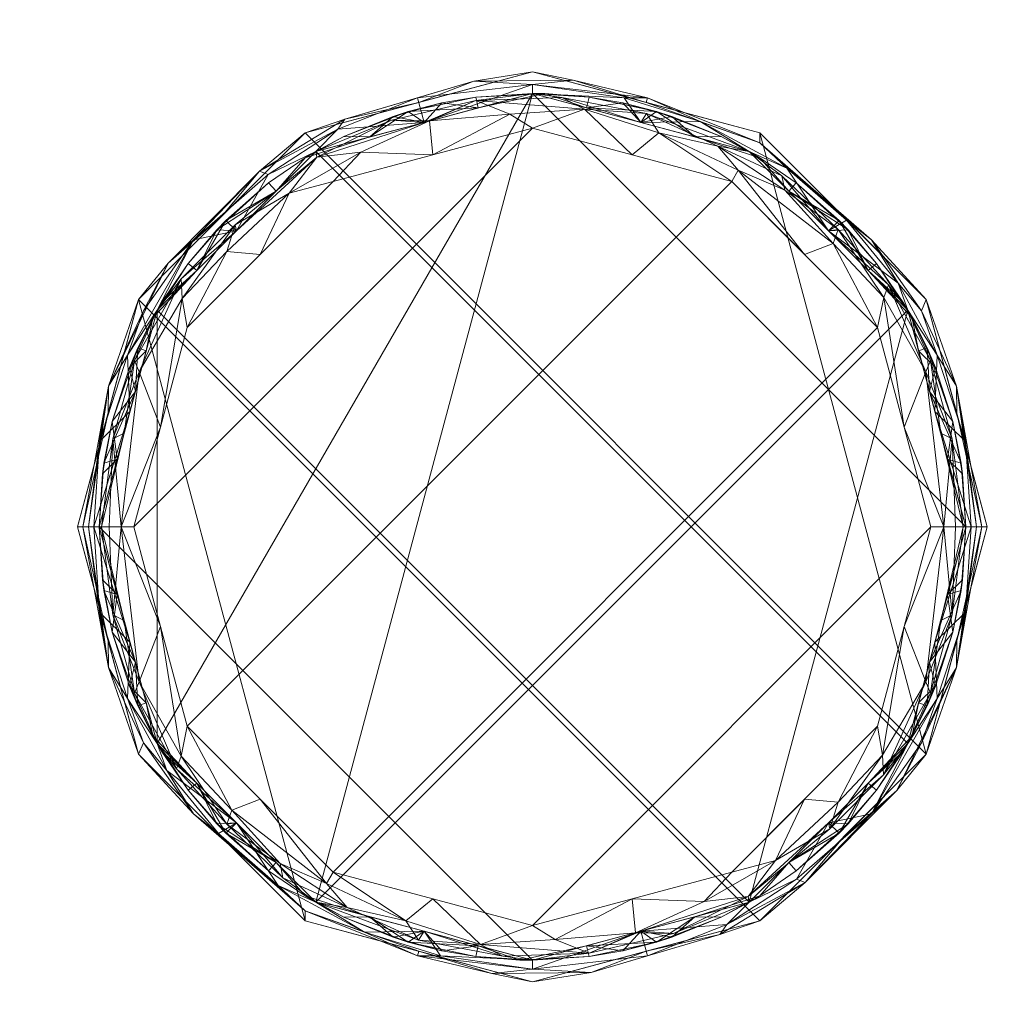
# Model space of a CAD drawing. Header units: millimetres. Extents: x -250 to 250, y 0 to 450.
# Tile 5 of 8: x -44 to 41, y 169 to 254. Entities that reach past the tile are written whole.
import ezdxf

# ---------------------------------------------------------------- set-up
doc = ezdxf.new("R2010")
doc.units = ezdxf.units.MM
doc.layers.add('A-GENM', color=13, linetype='Continuous')

# ---------------------------------------------------------------- blocks, each defined once
blk = doc.blocks.new('MODEL_CCASF613-1010410R0 - MODEL_CCASF613-1010410R0-452406-Preview')
at = {"layer": 'A-GENM', "lineweight": 9}
mesh = blk.add_polyface(dxfattribs=at)
corners = [(-235, -430.025, -150), (-235, -5, -150), (-234.873, -3.884, -150), (-234.5, -2.825, -150), (-233.899, -1.877, -150), (-233.103, -1.086, -150), (-232.15, -0.493, -150), (-231.09, -0.125, -150), (-229.975, 0, -150), (229.975, 0, -150), (231.091, -0.125, -150), (232.152, -0.493, -150), (233.104, -1.088, -150), (233.9, -1.878, -150), (234.501, -2.827, -150), (234.874, -3.885, -150), (235, -5, -150), (235, -430.025, -150), (234.876, -431.133, -150), (234.509, -432.186, -150), (233.917, -433.13, -150), (233.129, -433.918, -150), (232.185, -434.51, -150), (231.132, -434.876, -150), (230.025, -435, -150), (-230.025, -435, -150), (-231.133, -434.876, -150), (-232.186, -434.509, -150), (-233.13, -433.917, -150), (-233.918, -433.129, -150), (-234.51, -432.185, -150), (-234.876, -431.132, -150)]
mesh.append_faces([[corners[k] for k in face] for face in [(16, 13, 14, 15)]], dxfattribs={"vtx0": -1})
mesh.append_faces([[corners[k] for k in face] for face in [(25, 8, 9, 24), (9, 16, 17), (19, 21, 22, 18), (18, 22, 23, 17)]], dxfattribs={"vtx0": -1, "vtx2": -1})
mesh.append_faces([[corners[k] for k in face] for face in [(17, 23, 24, 9)]], dxfattribs={"vtx0": -1, "vtx2": -1, "vtx3": -1})
mesh.append_faces([[corners[k] for k in face] for face in [(1, 4, 5, 6), (16, 9, 10, 11), (16, 11, 12, 13)]], dxfattribs={"vtx0": -1, "vtx3": -1})
mesh.append_faces([[corners[k] for k in face] for face in [(3, 4, 1, 2), (29, 30, 27, 28), (20, 21, 19)]], dxfattribs={"vtx1": -1})
mesh.append_faces([[corners[k] for k in face] for face in [(7, 8, 1, 6)]], dxfattribs={"vtx1": -1, "vtx2": -1})
mesh.append_faces([[corners[k] for k in face] for face in [(0, 1, 8, 25)]], dxfattribs={"vtx1": -1, "vtx2": -1, "vtx3": -1})
mesh.append_faces([[corners[k] for k in face] for face in [(30, 31, 26, 27), (31, 0, 25, 26)]], dxfattribs={"vtx1": -1, "vtx3": -1})
mesh = blk.add_polyface(dxfattribs=at)
corners = [(-244.675, -3), (-246.094, -3.584), (-246.685, -5), (-246.685, -224.847), (-246.685, -444.695), (-246.103, -446.103), (-244.695, -446.685), (0, -446.685), (244.695, -446.685), (246.103, -446.103), (246.685, -444.695), (246.685, -224.847), (246.685, -5), (246.094, -3.584), (244.675, -3), (0, -3), (-236.713, -442.674), (-240.933, -440.933), (-242.674, -436.713), (-242.674, -280), (-242.674, -123.287), (-240.933, -119.067), (-236.713, -117.326), (-118.357, -117.326), (0, -117.326), (118.357, -117.326), (236.713, -117.326), (240.933, -119.067), (242.674, -123.287), (242.674, -280), (242.674, -436.713), (240.933, -440.933), (236.713, -442.674), (0, -442.674), (17.5, -63), (12.374, -75.374), (0, -80.5), (-12.374, -75.374), (-17.5, -63), (-12.374, -50.626), (0, -45.5), (12.374, -50.626)]
mesh.append_faces([[corners[k] for k in face] for face in [(22, 2, 21), (37, 24, 36), (40, 15, 39), (32, 8, 31), (35, 25, 34), (41, 15, 40)]], dxfattribs={"vtx0": -1, "vtx1": -1})
mesh.append_faces([[corners[k] for k in face] for face in [(39, 15, 23, 38)]], dxfattribs={"vtx0": -1, "vtx1": -1, "vtx2": -1})
mesh.append_faces([[corners[k] for k in face] for face in [(19, 3, 4, 18), (3, 19, 20, 2), (16, 6, 7, 33), (0, 22, 23, 15)]], dxfattribs={"vtx0": -1, "vtx2": -1})
mesh.append_faces([[corners[k] for k in face] for face in [(10, 30, 31, 8)]], dxfattribs={"vtx0": -1, "vtx2": -1, "vtx3": -1})
mesh.append_faces([[corners[k] for k in face] for face in [(17, 18, 4), (16, 17, 6), (20, 21, 2), (27, 28, 12), (26, 27, 12)]], dxfattribs={"vtx1": -1, "vtx2": -1})
mesh.append_faces([[corners[k] for k in face] for face in [(41, 34, 25, 15)]], dxfattribs={"vtx1": -1, "vtx2": -1, "vtx3": -1})
mesh.append_faces([[corners[k] for k in face] for face in [(37, 38, 23, 24), (35, 36, 24, 25), (32, 33, 7, 8), (10, 11, 29, 30), (28, 29, 11, 12), (14, 15, 25, 26)]], dxfattribs={"vtx1": -1, "vtx3": -1})
mesh.append_faces([[corners[k] for k in face] for face in [(8, 9, 10)]], dxfattribs={"vtx2": -1})
mesh.append_faces([[corners[k] for k in face] for face in [(4, 5, 6, 17), (0, 1, 2, 22), (12, 13, 14, 26)]], dxfattribs={"vtx2": -1, "vtx3": -1})
mesh = blk.add_polyface(dxfattribs=at)
corners = [(-222.326, -137.674, -130), (-222.326, -280, -130), (-222.326, -422.326, -130), (0, -422.326, -130), (222.326, -422.326, -130), (222.326, -280, -130), (222.326, -137.674, -130), (111.163, -137.674, -130), (0, -137.674, -130), (-111.163, -137.674, -130)]
mesh.append_faces([[corners[k] for k in face] for face in [(5, 3, 4)]], dxfattribs={"vtx0": -1})
mesh.append_faces([[corners[k] for k in face] for face in [(7, 3, 5, 6)]], dxfattribs={"vtx0": -1, "vtx1": -1})
mesh.append_faces([[corners[k] for k in face] for face in [(2, 3, 1)]], dxfattribs={"vtx1": -1})
mesh.append_faces([[corners[k] for k in face] for face in [(8, 9, 3, 7)]], dxfattribs={"vtx1": -1, "vtx2": -1})
mesh.append_faces([[corners[k] for k in face] for face in [(9, 0, 1, 3)]], dxfattribs={"vtx2": -1, "vtx3": -1})
mesh = blk.add_polyface(dxfattribs=at)
corners = [(39.201, -210, -150), (33.949, -190.4, -150), (19.6, -176.051, -150), (0, -170.799, -150), (-19.6, -176.051, -150), (-33.949, -190.4, -150), (-39.201, -210, -150), (-33.949, -229.6, -150), (-19.6, -243.949, -150), (0, -249.201, -150), (19.6, -243.949, -150), (33.949, -229.6, -150)]
mesh.append_faces([[corners[k] for k in face] for face in [(5, 8, 9, 10)]], dxfattribs={"vtx0": -1, "vtx3": -1})
mesh.append_faces([[corners[k] for k in face] for face in [(1, 2, 11, 0)]], dxfattribs={"vtx1": -1})
mesh.append_faces([[corners[k] for k in face] for face in [(3, 4, 11, 2)]], dxfattribs={"vtx1": -1, "vtx2": -1})
mesh.append_faces([[corners[k] for k in face] for face in [(4, 5, 10, 11)]], dxfattribs={"vtx1": -1, "vtx3": -1})
mesh.append_faces([[corners[k] for k in face] for face in [(5, 6, 7, 8)]], dxfattribs={"vtx3": -1})
mesh = blk.add_polyface(dxfattribs=at)
corners = [(-39.201, -210, -150), (-33.949, -190.4, -150), (-19.6, -176.051, -150), (0, -170.799, -150), (19.6, -176.051, -150), (33.949, -190.4, -150), (39.201, -210, -150), (38.738, -210, -157.75), (38.274, -210, -165.5), (37.811, -210, -173.25), (37.348, -210, -181), (32.345, -191.326, -181), (18.674, -177.655, -181), (0, -172.652, -181), (-18.674, -177.655, -181), (-32.345, -191.326, -181), (-37.348, -210, -181), (-37.811, -210, -173.25), (-38.274, -210, -165.5), (-38.738, -210, -157.75), (-36.552, -197.888, -161.625), (36.552, -197.888, -161.625), (34.688, -200.071, -181), (-34.688, -200.071, -181), (-29.217, -185.276, -165.5), (29.217, -185.276, -165.5), (34.895, -195.206, -171.743), (37.325, -202.645, -169.375), (-34.895, -195.206, -171.743), (-37.325, -202.645, -169.375), (-9.906, -173.03, -165.5), (9.906, -173.03, -165.5), (33.519, -191.384, -164.371), (-33.519, -191.384, -164.371), (-26.775, -183.225, -150), (-23.516, -179.354, -159.573), (-22.768, -179.639, -170.942), (-25.509, -184.491, -181), (-31.393, -187.274, -157.44), (-16.165, -174.881, -159.038), (-9.8, -173.425, -150), (-16.76, -175.749, -167.882), (-5.056, -171.594, -157.75), (0, -171.885, -168.164), (3.509, -171.502, -159.082), (9.8, -173.425, -150), (9.337, -175.154, -181), (14.47, -175.067, -173.25), (19.59, -176.908, -162.473), (21.923, -179.089, -171.838), (25.509, -184.491, -181), (7.915, -173.026, -173.25), (-36.575, -200.2, -150), (36.575, -200.2, -150), (26.775, -183.225, -150), (-9.337, -175.154, -181), (27.064, -183.568, -172.936), (31.526, -188.994, -172.057)]
mesh.append_faces([[corners[k] for k in face] for face in [(52, 19, 0)]], dxfattribs={"vtx0": -1})
mesh.append_faces([[corners[k] for k in face] for face in [(55, 43, 13), (50, 57, 11), (8, 21, 7), (3, 42, 40), (14, 41, 55), (4, 48, 45), (13, 51, 46), (54, 48, 4)]], dxfattribs={"vtx0": -1, "vtx1": -1})
mesh.append_faces([[corners[k] for k in face] for face in [(22, 27, 9), (19, 52, 20), (20, 1, 38), (24, 38, 35), (21, 27, 26), (33, 28, 20), (38, 33, 20), (15, 28, 24), (32, 25, 5), (20, 29, 18), (39, 42, 30), (29, 23, 17), (31, 44, 45), (29, 20, 28), (21, 53, 7), (21, 8, 27), (21, 32, 5), (56, 50, 49), (21, 26, 32), (48, 49, 47), (26, 27, 22), (36, 37, 24), (35, 36, 24), (30, 42, 43), (42, 39, 40), (23, 29, 28), (31, 48, 47), (51, 31, 47), (57, 32, 26), (48, 54, 25), (33, 38, 24), (24, 28, 33), (2, 39, 35), (41, 14, 36), (35, 39, 41), (35, 38, 34), (41, 39, 30), (30, 55, 41), (35, 41, 36), (3, 44, 42), (42, 44, 43), (43, 44, 31), (51, 47, 46), (43, 51, 13), (45, 48, 31), (43, 55, 30), (47, 49, 12), (48, 25, 49), (57, 50, 56), (43, 31, 51), (49, 25, 56), (56, 25, 57), (32, 57, 25), (11, 57, 26)]], dxfattribs={"vtx0": -1, "vtx1": -1, "vtx2": -1})
mesh.append_faces([[corners[k] for k in face] for face in [(21, 5, 53), (26, 22, 11), (35, 34, 2), (36, 14, 37), (39, 2, 40), (47, 12, 46), (44, 3, 45)]], dxfattribs={"vtx0": -1, "vtx2": -1})
mesh.append_faces([[corners[k] for k in face] for face in [(6, 7, 53)]], dxfattribs={"vtx1": -1})
mesh.append_faces([[corners[k] for k in face] for face in [(18, 19, 20), (8, 9, 27), (17, 18, 29), (15, 23, 28), (37, 15, 24), (1, 34, 38), (50, 12, 49), (52, 1, 20), (54, 5, 25)]], dxfattribs={"vtx1": -1, "vtx2": -1})
mesh.append_faces([[corners[k] for k in face] for face in [(9, 10, 22), (23, 16, 17)]], dxfattribs={"vtx2": -1})
mesh = blk.add_polyface(dxfattribs=at)
corners = [(37.348, -210, -181), (32.345, -228.674, -181), (18.674, -242.345, -181), (0, -247.348, -181), (-18.674, -242.345, -181), (-32.345, -228.674, -181), (-37.348, -210, -181), (-32.345, -191.326, -181), (-18.674, -177.655, -181), (0, -172.652, -181), (18.674, -177.655, -181), (32.345, -191.326, -181)]
mesh.append_faces([[corners[k] for k in face] for face in [(0, 9, 10, 11)]], dxfattribs={"vtx0": -1})
mesh.append_faces([[corners[k] for k in face] for face in [(2, 7, 8, 1), (9, 0, 1, 8)]], dxfattribs={"vtx0": -1, "vtx2": -1})
mesh.append_faces([[corners[k] for k in face] for face in [(2, 3, 6, 7)]], dxfattribs={"vtx1": -1, "vtx3": -1})
mesh.append_faces([[corners[k] for k in face] for face in [(4, 5, 6, 3)]], dxfattribs={"vtx2": -1})
mesh = blk.add_polyface(dxfattribs=at)
corners = [(37.348, -210, -130), (32.345, -228.674, -130), (18.674, -242.345, -130), (0, -247.348, -130), (-18.674, -242.345, -130), (-32.345, -228.674, -130), (-37.348, -210, -130), (-32.345, -191.326, -130), (-18.674, -177.655, -130), (0, -172.652, -130), (18.674, -177.655, -130), (32.345, -191.326, -130)]
mesh.append_faces([[corners[k] for k in face] for face in [(3, 10, 11)]], dxfattribs={"vtx0": -1, "vtx2": -1})
mesh.append_faces([[corners[k] for k in face] for face in [(10, 3, 4, 5), (5, 8, 9, 10)]], dxfattribs={"vtx0": -1, "vtx3": -1})
mesh.append_faces([[corners[k] for k in face] for face in [(2, 3, 11, 1)]], dxfattribs={"vtx1": -1, "vtx2": -1})
mesh.append_faces([[corners[k] for k in face] for face in [(11, 0, 1)]], dxfattribs={"vtx2": -1})
mesh.append_faces([[corners[k] for k in face] for face in [(5, 6, 7, 8)]], dxfattribs={"vtx3": -1})
mesh = blk.add_polyface(dxfattribs=at)
corners = [(-37.348, -210, -130), (-37.348, -210, -129.5), (-37.348, -210, -129), (-37.348, -210, -128.5), (-37.348, -210, -128), (-32.345, -191.326, -128), (-18.674, -177.655, -128), (0, -172.652, -128), (18.674, -177.655, -128), (32.345, -191.326, -128), (37.348, -210, -128), (37.348, -210, -128.5), (37.348, -210, -129), (37.348, -210, -129.5), (37.348, -210, -130), (32.345, -191.326, -130), (18.674, -177.655, -130), (0, -172.652, -130), (-18.674, -177.655, -130), (-32.345, -191.326, -130), (34.221, -198.328, -130), (34.221, -198.328, -128), (-34.221, -198.328, -128), (-34.221, -198.328, -130), (35.785, -204.164, -130), (-35.785, -204.164, -128), (35.785, -204.164, -128), (-35.785, -204.164, -130), (36.229, -200.925, -129), (37.067, -205.428, -128.75), (-36.229, -200.925, -129), (-37.067, -205.428, -129.25), (34.019, -194.586, -129.187), (25.509, -184.491, -128), (25.509, -184.491, -130), (29.666, -187.31, -129), (-34.019, -194.586, -128.813), (-25.509, -184.491, -130), (-25.509, -184.491, -128), (-29.666, -187.31, -129), (36.943, -204.515, -129.371), (-36.943, -204.515, -128.629), (22.736, -180.37, -129), (-22.736, -180.37, -129), (16.259, -176.376, -129), (9.337, -175.154, -130), (9.337, -175.154, -128), (-16.259, -176.376, -129), (-9.337, -175.154, -128), (-9.337, -175.154, -130), (4.875, -172.971, -129), (-4.875, -172.971, -129), (33.283, -194.827, -130), (33.283, -194.827, -128), (34.734, -196.274, -128.593), (32.727, -192.004, -128.658), (31.964, -190.682, -129.242), (28.927, -187.908, -130), (28.927, -187.908, -128), (-33.283, -194.827, -128), (-33.283, -194.827, -130), (-34.734, -196.274, -129.407), (-32.727, -192.004, -129.342), (-31.964, -190.682, -128.758), (-28.927, -187.908, -128), (-28.927, -187.908, -130), (22.092, -181.073, -128), (26.43, -183.611, -128.739), (27.204, -184.411, -129.37), (22.092, -181.073, -130), (-22.092, -181.073, -130), (-26.43, -183.611, -129.261), (-27.204, -184.411, -128.63), (-22.092, -181.073, -128), (19.6, -178.208, -128.632), (19.6, -178.208, -129.206), (14.006, -176.404, -130), (14.006, -176.404, -128), (-14.006, -176.404, -128), (-14.006, -176.404, -130), (4.669, -173.903, -130), (4.669, -173.903, -128), (-4.669, -173.903, -128), (0, -172.652, -128.736), (1.078, -172.667, -129.368), (-4.669, -173.903, -130), (-19.6, -178.208, -129.368), (-19.6, -178.208, -128.794), (10.703, -174.218, -129.16), (12.005, -174.634, -128.545), (7.801, -173.476, -128.551), (-10.703, -174.218, -128.84), (-12.005, -174.634, -129.455), (-7.801, -173.476, -129.449)]
mesh.append_faces([[corners[k] for k in face] for face in [(11, 26, 10), (1, 27, 0)]], dxfattribs={"vtx0": -1})
mesh.append_faces([[corners[k] for k in face] for face in [(53, 55, 9), (13, 40, 12), (3, 41, 2), (27, 30, 23), (26, 28, 21), (20, 40, 24), (22, 41, 25), (48, 91, 78), (15, 32, 52), (9, 55, 58), (58, 67, 33), (19, 62, 65), (65, 71, 37), (69, 68, 34), (16, 75, 69), (66, 74, 8), (73, 72, 38), (6, 87, 73), (45, 88, 76), (8, 74, 77), (18, 86, 79), (17, 84, 80), (46, 90, 81), (85, 84, 17), (49, 93, 85), (70, 86, 18)]], dxfattribs={"vtx0": -1, "vtx1": -1})
mesh.append_faces([[corners[k] for k in face] for face in [(22, 36, 30), (53, 54, 55), (55, 56, 35), (29, 40, 28), (20, 32, 28), (74, 66, 42), (89, 44, 88), (31, 41, 30), (40, 20, 28), (13, 24, 40), (55, 35, 58), (27, 1, 31), (30, 27, 31), (41, 3, 25), (28, 26, 29), (86, 70, 43), (22, 30, 41), (63, 39, 62), (60, 61, 62), (26, 11, 29), (68, 69, 42), (42, 67, 68), (72, 73, 43), (87, 86, 43), (62, 39, 65), (43, 71, 72), (40, 29, 12), (41, 31, 2), (66, 67, 42), (74, 75, 44), (43, 70, 71), (86, 87, 47), (84, 51, 83), (16, 44, 75), (88, 80, 50), (44, 77, 74), (84, 85, 51), (91, 82, 51), (92, 47, 91), (83, 81, 50), (84, 83, 50), (54, 28, 32), (28, 54, 21), (54, 32, 55), (56, 55, 32), (67, 58, 35), (32, 15, 56), (56, 57, 35), (61, 30, 36), (30, 61, 23), (61, 36, 62), (63, 62, 36), (71, 65, 39), (36, 5, 63), (63, 64, 39), (68, 67, 35), (57, 68, 35), (72, 71, 39), (64, 72, 39), (75, 74, 42), (69, 75, 42), (82, 83, 51), (80, 84, 50), (79, 86, 47), (73, 87, 43), (6, 47, 87), (89, 90, 46), (76, 88, 44), (44, 89, 77), (90, 88, 50), (88, 90, 89), (81, 90, 50), (92, 93, 49), (78, 91, 47), (47, 92, 79), (93, 91, 51), (91, 93, 92), (85, 93, 51)]], dxfattribs={"vtx0": -1, "vtx1": -1, "vtx2": -1})
mesh.append_faces([[corners[k] for k in face] for face in [(54, 53, 21), (32, 20, 52), (62, 19, 60), (36, 22, 59), (31, 1, 2), (56, 15, 57), (61, 60, 23), (63, 5, 64), (47, 6, 78), (68, 57, 34), (72, 64, 38), (67, 66, 33), (71, 70, 37), (44, 16, 76), (89, 46, 77), (92, 49, 79), (83, 82, 7)]], dxfattribs={"vtx0": -1, "vtx2": -1})
mesh.append_faces([[corners[k] for k in face] for face in [(11, 12, 29), (45, 80, 88), (48, 82, 91), (7, 81, 83), (59, 5, 36)]], dxfattribs={"vtx1": -1, "vtx2": -1})
mesh.append_faces([[corners[k] for k in face] for face in [(13, 14, 24), (3, 4, 25)]], dxfattribs={"vtx2": -1})
mesh = blk.add_polyface(dxfattribs=at)
corners = [(-37.348, -210, -128), (-37.138, -210, -126.896), (-36.47, -210, -125.879), (-35.453, -210, -125.211), (-34.348, -210, -125), (-29.746, -192.826, -125), (-17.174, -180.254, -125), (0, -175.652, -125), (17.174, -180.254, -125), (29.746, -192.826, -125), (34.348, -210, -125), (35.453, -210, -125.211), (36.47, -210, -125.879), (37.138, -210, -126.896), (37.348, -210, -128), (32.345, -191.326, -128), (18.674, -177.655, -128), (0, -172.652, -128), (-18.674, -177.655, -128), (-32.345, -191.326, -128), (33.892, -196.636, -125.841), (-33.892, -196.636, -125.841), (35.189, -201.942, -128), (-35.189, -201.942, -128), (36.179, -202.405, -126.538), (-36.179, -202.405, -126.538), (26.337, -184.38, -126.192), (-25.628, -183.975, -125.936), (15.98, -177.197, -125.898), (34.3, -195.656, -127.007), (25.509, -184.491, -128), (30.684, -189.16, -126.786), (30.278, -190.23, -125.609), (23.46, -186.54, -125), (25.923, -185.584, -125.279), (21.75, -180.995, -125.683), (21.509, -179.757, -126.833), (17.74, -179.26, -125.226), (8.587, -177.953, -125), (4.481, -174.017, -125.689), (10.902, -176.048, -125.302), (-8.886, -175.03, -125.551), (-34.3, -195.656, -127.007), (-25.509, -184.491, -128), (-30.267, -188.635, -126.691), (-30.178, -190.33, -125.511), (-23.46, -186.54, -125), (-20.962, -181.243, -125.267), (-18.58, -178.15, -126.38), (-9.337, -175.154, -128), (-4.884, -173.266, -126.71), (9.337, -175.154, -128), (-14.792, -177.722, -125.232), (-8.587, -177.953, -125), (-26.344, -186.281, -125.209), (-12.153, -174.958, -126.782), (2.543, -172.995, -126.786), (9.817, -174.398, -126.474), (32.047, -201.413, -125), (-32.047, -201.413, -125), (-1.95, -174.436, -125.282)]
mesh.append_faces([[corners[k] for k in face] for face in [(59, 3, 4)]], dxfattribs={"vtx0": -1})
mesh.append_faces([[corners[k] for k in face] for face in [(3, 25, 2), (12, 24, 11), (46, 54, 5), (30, 31, 15), (9, 34, 33), (33, 37, 8), (8, 40, 38), (23, 42, 19), (7, 60, 53), (18, 55, 49), (5, 45, 59)]], dxfattribs={"vtx0": -1, "vtx1": -1})
mesh.append_faces([[corners[k] for k in face] for face in [(28, 35, 36), (20, 24, 29), (29, 31, 20), (23, 1, 25), (20, 31, 32), (58, 11, 20), (20, 11, 24), (32, 26, 34), (31, 30, 26), (28, 40, 37), (42, 25, 21), (35, 34, 26), (41, 52, 53), (19, 42, 44), (44, 45, 27), (23, 25, 42), (50, 60, 39), (47, 27, 54), (45, 21, 59), (13, 22, 24), (22, 29, 24), (8, 37, 40), (21, 25, 3), (29, 15, 31), (7, 39, 60), (56, 50, 39), (31, 26, 32), (34, 37, 33), (37, 34, 35), (32, 34, 9), (36, 35, 26), (37, 35, 28), (30, 36, 26), (28, 36, 16), (28, 57, 40), (55, 41, 50), (39, 38, 40), (55, 50, 49), (48, 27, 47), (48, 43, 27), (21, 45, 44), (21, 44, 42), (43, 44, 27), (3, 59, 21), (45, 54, 27), (6, 52, 47), (52, 48, 47), (57, 56, 39), (48, 55, 18), (50, 41, 60), (50, 56, 17), (48, 52, 41), (5, 54, 45), (47, 54, 46), (41, 55, 48), (39, 40, 57), (16, 57, 28), (51, 56, 57), (32, 58, 20), (53, 60, 41)]], dxfattribs={"vtx0": -1, "vtx1": -1, "vtx2": -1})
mesh.append_faces([[corners[k] for k in face] for face in [(25, 1, 2), (29, 22, 15), (47, 46, 6), (48, 18, 43), (50, 17, 49), (52, 6, 53)]], dxfattribs={"vtx0": -1, "vtx2": -1})
mesh.append_faces([[corners[k] for k in face] for face in [(10, 11, 58)]], dxfattribs={"vtx1": -1})
mesh.append_faces([[corners[k] for k in face] for face in [(12, 13, 24), (43, 19, 44), (9, 58, 32), (30, 16, 36), (16, 51, 57), (7, 38, 39), (51, 17, 56)]], dxfattribs={"vtx1": -1, "vtx2": -1})
mesh.append_faces([[corners[k] for k in face] for face in [(13, 14, 22), (23, 0, 1)]], dxfattribs={"vtx2": -1})
mesh = blk.add_polyface(dxfattribs=at)
corners = [(34.348, -210, -125), (29.746, -192.826, -125), (17.174, -180.254, -125), (0, -175.652, -125), (-17.174, -180.254, -125), (-29.746, -192.826, -125), (-34.348, -210, -125), (-29.746, -227.174, -125), (-17.174, -239.746, -125), (0, -244.348, -125), (17.174, -239.746, -125), (29.746, -227.174, -125)]
mesh.append_faces([[corners[k] for k in face] for face in [(0, 9, 10, 11)]], dxfattribs={"vtx0": -1})
mesh.append_faces([[corners[k] for k in face] for face in [(2, 3, 6, 7), (7, 8, 1, 2), (0, 1, 8, 9)]], dxfattribs={"vtx1": -1, "vtx3": -1})
mesh.append_faces([[corners[k] for k in face] for face in [(4, 5, 6, 3)]], dxfattribs={"vtx2": -1})
mesh = blk.add_polyface(dxfattribs=at)
corners = [(-39.201, -210, -150), (-38.738, -210, -157.75), (-38.274, -210, -165.5), (-37.811, -210, -173.25), (-37.348, -210, -181), (-32.345, -228.674, -181), (-18.674, -242.345, -181), (0, -247.348, -181), (18.674, -242.345, -181), (32.345, -228.674, -181), (37.348, -210, -181), (37.811, -210, -173.25), (38.274, -210, -165.5), (38.738, -210, -157.75), (39.201, -210, -150), (33.949, -229.6, -150), (19.6, -243.949, -150), (0, -249.201, -150), (-19.6, -243.949, -150), (-33.949, -229.6, -150), (36.552, -222.112, -161.625), (-36.552, -222.112, -161.625), (-34.688, -219.929, -181), (34.688, -219.929, -181), (29.217, -234.724, -165.5), (-29.217, -234.724, -165.5), (-34.895, -224.794, -171.743), (-37.325, -217.355, -169.375), (34.895, -224.794, -171.743), (37.325, -217.355, -169.375), (9.906, -246.97, -165.5), (-9.906, -246.97, -165.5), (-33.519, -228.616, -164.371), (33.519, -228.616, -164.371), (26.775, -236.775, -150), (23.516, -240.646, -159.573), (22.768, -240.361, -170.942), (25.509, -235.509, -181), (31.393, -232.726, -157.44), (16.165, -245.119, -159.038), (9.8, -246.575, -150), (16.76, -244.251, -167.882), (5.056, -248.406, -157.75), (0, -248.115, -168.164), (-3.509, -248.498, -159.082), (-9.8, -246.575, -150), (-9.337, -244.846, -181), (-14.47, -244.933, -173.25), (-19.59, -243.092, -162.473), (-21.923, -240.911, -171.838), (-25.509, -235.509, -181), (-7.915, -246.974, -173.25), (36.575, -219.8, -150), (-36.575, -219.8, -150), (-26.775, -236.775, -150), (9.337, -244.846, -181), (-27.064, -236.432, -172.936), (-31.526, -231.006, -172.057)]
mesh.append_faces([[corners[k] for k in face] for face in [(52, 13, 14)]], dxfattribs={"vtx0": -1})
mesh.append_faces([[corners[k] for k in face] for face in [(55, 43, 7), (50, 57, 5), (2, 21, 1), (17, 42, 40), (8, 41, 55), (18, 48, 45), (7, 51, 46), (54, 48, 18)]], dxfattribs={"vtx0": -1, "vtx1": -1})
mesh.append_faces([[corners[k] for k in face] for face in [(22, 27, 3), (13, 52, 20), (20, 15, 38), (24, 38, 35), (21, 27, 26), (33, 28, 20), (38, 33, 20), (9, 28, 24), (32, 25, 19), (20, 29, 12), (39, 42, 30), (29, 23, 11), (31, 44, 45), (29, 20, 28), (21, 53, 1), (21, 2, 27), (21, 32, 19), (56, 50, 49), (21, 26, 32), (48, 49, 47), (26, 27, 22), (36, 37, 24), (35, 36, 24), (30, 42, 43), (42, 39, 40), (23, 29, 28), (31, 48, 47), (51, 31, 47), (57, 32, 26), (48, 54, 25), (33, 38, 24), (24, 28, 33), (16, 39, 35), (41, 8, 36), (35, 39, 41), (35, 38, 34), (41, 39, 30), (30, 55, 41), (35, 41, 36), (17, 44, 42), (42, 44, 43), (43, 44, 31), (51, 47, 46), (43, 51, 7), (45, 48, 31), (43, 55, 30), (47, 49, 6), (48, 25, 49), (57, 50, 56), (43, 31, 51), (49, 25, 56), (56, 25, 57), (32, 57, 25), (5, 57, 26)]], dxfattribs={"vtx0": -1, "vtx1": -1, "vtx2": -1})
mesh.append_faces([[corners[k] for k in face] for face in [(21, 19, 53), (26, 22, 5), (35, 34, 16), (36, 8, 37), (39, 16, 40), (47, 6, 46), (44, 17, 45)]], dxfattribs={"vtx0": -1, "vtx2": -1})
mesh.append_faces([[corners[k] for k in face] for face in [(0, 1, 53)]], dxfattribs={"vtx1": -1})
mesh.append_faces([[corners[k] for k in face] for face in [(12, 13, 20), (2, 3, 27), (11, 12, 29), (9, 23, 28), (37, 9, 24), (15, 34, 38), (50, 6, 49), (52, 15, 20), (54, 19, 25)]], dxfattribs={"vtx1": -1, "vtx2": -1})
mesh.append_faces([[corners[k] for k in face] for face in [(3, 4, 22), (23, 10, 11)]], dxfattribs={"vtx2": -1})
mesh = blk.add_polyface(dxfattribs=at)
corners = [(-37.348, -210, -130), (-32.345, -228.674, -130), (-18.674, -242.345, -130), (0, -247.348, -130), (18.674, -242.345, -130), (32.345, -228.674, -130), (37.348, -210, -130), (37.348, -210, -129.5), (37.348, -210, -129), (37.348, -210, -128.5), (37.348, -210, -128), (32.345, -228.674, -128), (18.674, -242.345, -128), (0, -247.348, -128), (-18.674, -242.345, -128), (-32.345, -228.674, -128), (-37.348, -210, -128), (-37.348, -210, -128.5), (-37.348, -210, -129), (-37.348, -210, -129.5), (-34.221, -221.672, -130), (-34.221, -221.672, -128), (34.221, -221.672, -128), (34.221, -221.672, -130), (-35.785, -215.836, -130), (35.785, -215.836, -128), (-35.785, -215.836, -128), (35.785, -215.836, -130), (-36.229, -219.075, -129), (-37.067, -214.572, -128.75), (36.229, -219.075, -129), (37.067, -214.572, -129.25), (-34.019, -225.414, -129.187), (-25.509, -235.509, -128), (-25.509, -235.509, -130), (-29.666, -232.69, -129), (34.019, -225.414, -128.813), (25.509, -235.509, -130), (25.509, -235.509, -128), (29.666, -232.69, -129), (-36.943, -215.485, -129.371), (36.943, -215.485, -128.629), (-22.736, -239.63, -129), (22.736, -239.63, -129), (-16.259, -243.624, -129), (-9.337, -244.846, -130), (-9.337, -244.846, -128), (16.259, -243.624, -129), (9.337, -244.846, -128), (9.337, -244.846, -130), (-4.875, -247.029, -129), (4.875, -247.029, -129), (-33.283, -225.173, -130), (-33.283, -225.173, -128), (-34.734, -223.726, -128.593), (-32.727, -227.996, -128.658), (-31.964, -229.318, -129.242), (-28.927, -232.092, -130), (-28.927, -232.092, -128), (33.283, -225.173, -128), (33.283, -225.173, -130), (34.734, -223.726, -129.407), (32.727, -227.996, -129.342), (31.964, -229.318, -128.758), (28.927, -232.092, -128), (28.927, -232.092, -130), (-22.092, -238.927, -128), (-26.43, -236.389, -128.739), (-27.204, -235.589, -129.37), (-22.092, -238.927, -130), (22.092, -238.927, -130), (26.43, -236.389, -129.261), (27.204, -235.589, -128.63), (22.092, -238.927, -128), (-19.6, -241.792, -128.632), (-19.6, -241.792, -129.206), (-14.006, -243.596, -130), (-14.006, -243.596, -128), (14.006, -243.596, -128), (14.006, -243.596, -130), (-4.669, -246.097, -130), (-4.669, -246.097, -128), (4.669, -246.097, -128), (0, -247.348, -128.736), (-1.078, -247.333, -129.368), (4.669, -246.097, -130), (19.6, -241.792, -129.368), (19.6, -241.792, -128.794), (-10.703, -245.782, -129.16), (-12.005, -245.366, -128.545), (-7.801, -246.524, -128.551), (10.703, -245.782, -128.84), (12.005, -245.366, -129.455), (7.801, -246.524, -129.449)]
mesh.append_faces([[corners[k] for k in face] for face in [(17, 26, 16), (7, 27, 6)]], dxfattribs={"vtx0": -1})
mesh.append_faces([[corners[k] for k in face] for face in [(53, 55, 15), (19, 40, 18), (9, 41, 8), (27, 30, 23), (26, 28, 21), (20, 40, 24), (22, 41, 25), (48, 91, 78), (15, 55, 58), (11, 36, 59), (58, 67, 33), (5, 62, 65), (65, 71, 37), (69, 68, 34), (2, 75, 69), (66, 74, 14), (73, 72, 38), (12, 87, 73), (45, 88, 76), (14, 74, 77), (4, 86, 79), (3, 84, 80), (46, 90, 81), (70, 86, 4), (85, 84, 3), (49, 93, 85)]], dxfattribs={"vtx0": -1, "vtx1": -1})
mesh.append_faces([[corners[k] for k in face] for face in [(22, 36, 30), (53, 54, 55), (55, 56, 35), (29, 40, 28), (20, 32, 28), (74, 66, 42), (89, 44, 88), (31, 41, 30), (40, 20, 28), (19, 24, 40), (55, 35, 58), (27, 7, 31), (30, 27, 31), (41, 9, 25), (28, 26, 29), (86, 70, 43), (22, 30, 41), (63, 39, 62), (60, 61, 62), (26, 17, 29), (68, 69, 42), (42, 67, 68), (72, 73, 43), (47, 79, 86), (62, 39, 65), (43, 71, 72), (40, 29, 18), (41, 31, 8), (66, 67, 42), (74, 75, 44), (43, 70, 71), (86, 87, 47), (84, 51, 83), (2, 44, 75), (88, 80, 50), (44, 77, 74), (84, 85, 51), (91, 82, 51), (92, 47, 91), (83, 81, 50), (84, 83, 50), (54, 28, 32), (28, 54, 21), (54, 32, 55), (56, 55, 32), (67, 58, 35), (32, 1, 56), (56, 57, 35), (61, 30, 36), (30, 61, 23), (61, 36, 62), (63, 62, 36), (71, 65, 39), (36, 11, 63), (63, 64, 39), (68, 67, 35), (57, 68, 35), (72, 71, 39), (64, 72, 39), (75, 74, 42), (69, 75, 42), (82, 83, 51), (80, 84, 50), (87, 86, 43), (73, 87, 43), (12, 47, 87), (89, 90, 46), (76, 88, 44), (44, 89, 77), (90, 88, 50), (88, 90, 89), (81, 90, 50), (92, 93, 49), (78, 91, 47), (47, 92, 79), (93, 91, 51), (91, 93, 92), (85, 93, 51)]], dxfattribs={"vtx0": -1, "vtx1": -1, "vtx2": -1})
mesh.append_faces([[corners[k] for k in face] for face in [(54, 53, 21), (32, 20, 52), (62, 5, 60), (36, 22, 59), (31, 7, 8), (56, 1, 57), (61, 60, 23), (63, 11, 64), (47, 12, 78), (68, 57, 34), (72, 64, 38), (67, 66, 33), (71, 70, 37), (44, 2, 76), (89, 46, 77), (92, 49, 79), (83, 82, 13)]], dxfattribs={"vtx0": -1, "vtx2": -1})
mesh.append_faces([[corners[k] for k in face] for face in [(17, 18, 29), (45, 80, 88), (48, 82, 91), (13, 81, 83), (52, 1, 32)]], dxfattribs={"vtx1": -1, "vtx2": -1})
mesh.append_faces([[corners[k] for k in face] for face in [(19, 0, 24), (9, 10, 25)]], dxfattribs={"vtx2": -1})
mesh = blk.add_polyface(dxfattribs=at)
corners = [(-37.348, -210, -128), (-32.345, -228.674, -128), (-18.674, -242.345, -128), (0, -247.348, -128), (18.674, -242.345, -128), (32.345, -228.674, -128), (37.348, -210, -128), (37.138, -210, -126.896), (36.47, -210, -125.879), (35.453, -210, -125.211), (34.348, -210, -125), (29.746, -227.174, -125), (17.174, -239.746, -125), (0, -244.348, -125), (-17.174, -239.746, -125), (-29.746, -227.174, -125), (-34.348, -210, -125), (-35.453, -210, -125.211), (-36.47, -210, -125.879), (-37.138, -210, -126.896), (-33.892, -223.364, -125.841), (33.892, -223.364, -125.841), (-35.189, -218.058, -128), (35.189, -218.058, -128), (-36.179, -217.595, -126.538), (36.179, -217.595, -126.538), (-26.337, -235.62, -126.192), (25.628, -236.025, -125.936), (-15.98, -242.803, -125.898), (-34.3, -224.344, -127.007), (-25.509, -235.509, -128), (-30.684, -230.84, -126.786), (-30.278, -229.77, -125.609), (-23.46, -233.46, -125), (-25.923, -234.416, -125.279), (-21.75, -239.005, -125.683), (-21.509, -240.243, -126.833), (-17.74, -240.74, -125.226), (-8.587, -242.047, -125), (-4.481, -245.983, -125.689), (-10.902, -243.952, -125.302), (8.886, -244.97, -125.551), (34.3, -224.344, -127.007), (25.509, -235.509, -128), (30.267, -231.365, -126.691), (30.178, -229.67, -125.511), (23.46, -233.46, -125), (20.962, -238.757, -125.267), (18.58, -241.85, -126.38), (9.337, -244.846, -128), (4.884, -246.734, -126.71), (-9.337, -244.846, -128), (14.792, -242.278, -125.232), (8.587, -242.047, -125), (26.344, -233.719, -125.209), (12.153, -245.042, -126.782), (-2.543, -247.005, -126.786), (-9.817, -245.602, -126.474), (-32.047, -218.587, -125), (32.047, -218.587, -125), (1.95, -245.564, -125.282)]
mesh.append_faces([[corners[k] for k in face] for face in [(59, 9, 10)]], dxfattribs={"vtx0": -1})
mesh.append_faces([[corners[k] for k in face] for face in [(9, 25, 8), (18, 24, 17), (46, 54, 11), (30, 31, 1), (15, 34, 33), (33, 37, 14), (14, 40, 38), (23, 42, 5), (13, 60, 53), (4, 55, 49), (11, 45, 59)]], dxfattribs={"vtx0": -1, "vtx1": -1})
mesh.append_faces([[corners[k] for k in face] for face in [(28, 35, 36), (20, 24, 29), (29, 31, 20), (23, 7, 25), (20, 31, 32), (58, 17, 20), (20, 17, 24), (32, 26, 34), (31, 30, 26), (28, 40, 37), (42, 25, 21), (35, 34, 26), (41, 52, 53), (5, 42, 44), (44, 45, 27), (23, 25, 42), (50, 60, 39), (47, 27, 54), (45, 21, 59), (19, 22, 24), (22, 29, 24), (14, 37, 40), (21, 25, 9), (29, 1, 31), (13, 39, 60), (56, 50, 39), (31, 26, 32), (34, 37, 33), (37, 34, 35), (32, 34, 15), (36, 35, 26), (37, 35, 28), (30, 36, 26), (28, 36, 2), (28, 57, 40), (55, 41, 50), (39, 38, 40), (55, 50, 49), (48, 27, 47), (48, 43, 27), (21, 45, 44), (21, 44, 42), (43, 44, 27), (9, 59, 21), (45, 54, 27), (12, 52, 47), (52, 48, 47), (57, 56, 39), (48, 55, 4), (50, 41, 60), (50, 56, 3), (48, 52, 41), (11, 54, 45), (47, 54, 46), (41, 55, 48), (39, 40, 57), (2, 57, 28), (51, 56, 57), (32, 58, 20), (53, 60, 41)]], dxfattribs={"vtx0": -1, "vtx1": -1, "vtx2": -1})
mesh.append_faces([[corners[k] for k in face] for face in [(25, 7, 8), (29, 22, 1), (47, 46, 12), (48, 4, 43), (50, 3, 49), (52, 12, 53)]], dxfattribs={"vtx0": -1, "vtx2": -1})
mesh.append_faces([[corners[k] for k in face] for face in [(16, 17, 58)]], dxfattribs={"vtx1": -1})
mesh.append_faces([[corners[k] for k in face] for face in [(18, 19, 24), (43, 5, 44), (15, 58, 32), (30, 2, 36), (2, 51, 57), (13, 38, 39), (51, 3, 56)]], dxfattribs={"vtx1": -1, "vtx2": -1})
mesh.append_faces([[corners[k] for k in face] for face in [(19, 0, 22), (23, 6, 7)]], dxfattribs={"vtx2": -1})

msp = doc.modelspace()

# ---------------------------------------------------------------- block references
at = {"layer": 'A-GENM', "lineweight": 9, "rotation": 180}
msp.add_blockref('MODEL_CCASF613-1010410R0 - MODEL_CCASF613-1010410R0-452406-Preview', (0, 0, 850), dxfattribs=at)

doc.saveas('drawing.dxf')
